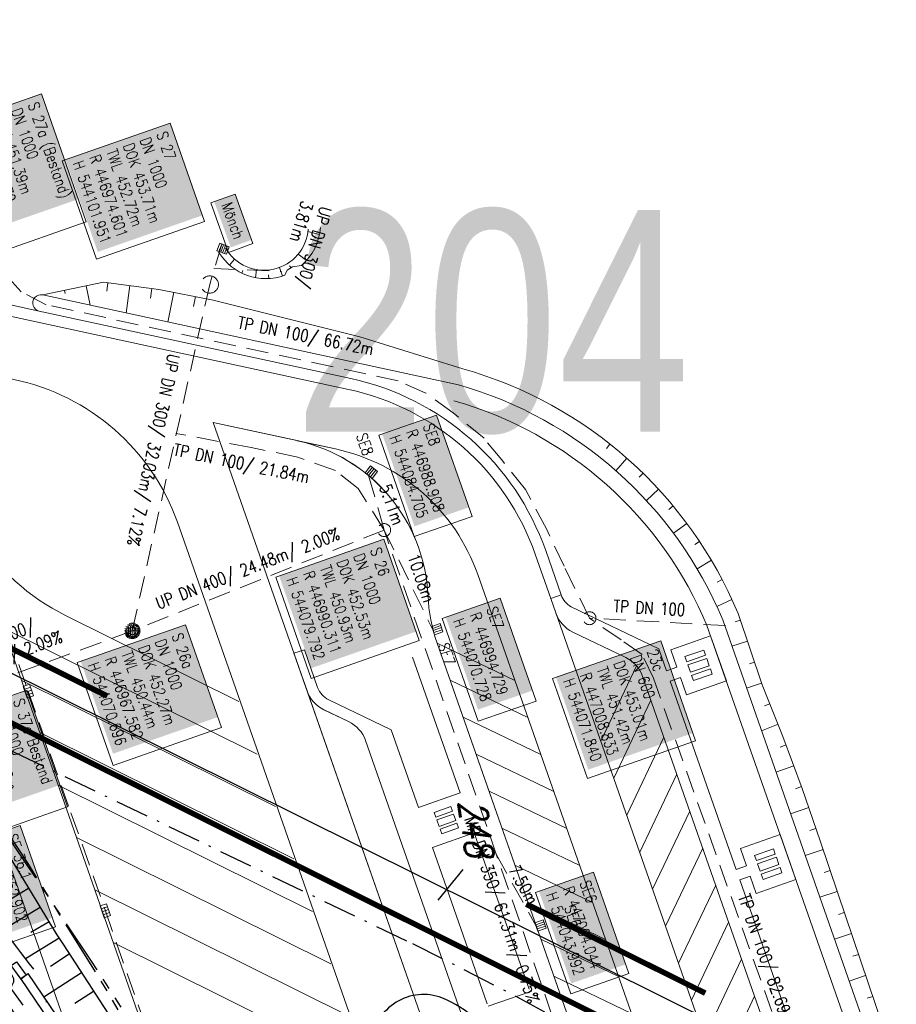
# Model space of a CAD drawing. Extents: x 446577 to 447216, y 443659 to 444842.
# Tile 123 of 177: x 446934 to 447013, y 444134 to 444222. Entities that reach past the tile are written whole.
import ezdxf

# ---------------------------------------------------------------- set-up
doc = ezdxf.new("R2010")
doc.units = 0
doc.header["$LTSCALE"] = 2
doc.header["$MEASUREMENT"] = 0
for name, pattern in [('AUSGEZOGEN', [0]), ('BAB-FM2', [2.6, 1.5, -0.5, 0.1, -0.5]), ('GEMEINDE', [3.5, 2, -0.5, 0.5, -0.5]), ('GESTRICH-X2', [1.5, 1, -0.5]), ('PHANTOMX2', [5, 2.5, -0.5, 0.5, -0.5, 0.5, -0.5])]:
    doc.linetypes.add(name, pattern=pattern)
doc.layers.get('0').update_dxf_attribs({"linetype": 'AUSGEZOGEN'})
for name, color, linetype in [('204-FLSTNR', 8, 'AUSGEZOGEN'), ('204-GEMEINGRZ', 7, 'GEMEINDE'), ('204-GRENZL', 8, 'AUSGEZOGEN'), ('204-GRENZL-BAB', 7, 'AUSGEZOGEN'), ('BAB_FM', 5, 'BAB-FM2'), ('Beschriftung', 7, 'CONTINUOUS'), ('BOESCHG', 250, 'AUSGEZOGEN'), ('FBRTOP', 250, 'AUSGEZOGEN'), ('GLOBAL', 7, 'CONTINUOUS'), ('Hintergrund', 7, 'CONTINUOUS'), ('Hintergrundplan', 7, 'CONTINUOUS'), ('KANAL', 7, 'GESTRICH-X2'), ('Lichtwellenleiter COLT', 46, 'PHANTOMX2'), ('Lichtwellenleiter GLH', 46, 'PHANTOMX2'), ('MULDE', 250, 'AUSGEZOGEN'), ('PFEILTOP', 200, 'AUSGEZOGEN'), ('Planeinteilung', 250, 'CONTINUOUS'), ('Rinne', 200, 'CONTINUOUS'), ('SCHSYMBOL', 200, 'AUSGEZOGEN'), ('STRASSE', 250, 'AUSGEZOGEN')]:
    doc.layers.add(name, color=color, linetype=linetype)
doc.styles.add('5', font='txt_____.ttf', dxfattribs={"width": 0.8, "height": 1})
doc.styles.add('6', font='txt_____.ttf', dxfattribs={"width": 0.8, "height": 1})
doc.styles.add('8', font='txt_____.ttf', dxfattribs={"width": 0.8, "height": 1})
doc.styles.add('ROMANS', font='romans.shx', dxfattribs={"width": 0.8})
doc.styles.add('UNIR-H', font='unir_h.shx', dxfattribs={"width": 0.8})

# ---------------------------------------------------------------- blocks, each defined once
blk = doc.blocks.new('GST')
at = {"color": 0}
blk.add_circle((0, 0), 0.75, dxfattribs=at)
blk.add_point((0, 0), dxfattribs=at)
blk = doc.blocks.new('13')
blk.add_lwpolyline([(0.755, 1.218), (-0.748, 1.218), (-0.748, 1.801), (0.755, 1.801)], close=True)
at = {"rotation": 180}
blk.add_blockref('GST', (0, 0), dxfattribs=at)
blk = doc.blocks.new('SK-quadrat Rand')
at = {"color": 18, "lineweight": 9, "true_color": 0x000000}
for p, q in [((-0.4, 0.8), (-0.4, 0)), ((-0.4, 0.8), (0.4, 0.8)), ((-0.4, 0), (0.4, 0)), ((-0.2, 0.8), (-0.2, 0)), ((0, 0.8), (0, 0)), ((0.2, 0.8), (0.2, 0)), ((0.4, 0.8), (0.4, 0))]:
    blk.add_line(p, q, dxfattribs=at)
blk = doc.blocks.new('SK-rechteck Mitt')
at = {"color": 18, "lineweight": 9, "true_color": 0x000000}
for p, q in [((-0.375, 0.2), (-0.375, -0.2)), ((-0.375, 0.2), (0.375, 0.2)), ((-0.1875, 0.2), (-0.1875, -0.2)), ((0, 0.2), (0, -0.2)), ((0.1875, 0.2), (0.1875, -0.2)), ((0.375, 0.2), (0.375, -0.2)), ((-0.375, -0.2), (0.375, -0.2))]:
    blk.add_line(p, q, dxfattribs=at)
blk = doc.blocks.new('Muldenschacht')
at = {"color": 18, "lineweight": 9, "true_color": 0x000000}
for p, q in [((-0.599087, 0.002979), (-0.699187, 0.002979)), ((-0.569691, 0.188574), (-0.664892, 0.219507)), ((-0.492399, 0.083917), (-0.591181, 0.100105)), ((-0.484382, 0.356002), (-0.565365, 0.41484)), ((-0.444073, 0.230912), (-0.53319, 0.276499)), ((0.502013, 0.002979), (-0.498987, 0.002979)), ((0.474843, 0.165641), (-0.471817, 0.165641)), ((-0.350626, 0.358645), (-0.421053, 0.429778)), ((-0.351511, 0.488874), (-0.410348, 0.569857)), ((0.38186, 0.328304), (-0.378834, 0.328304)), ((-0.228204, 0.447647), (-0.274147, 0.536581)), ((-0.215015, 0.669384), (-0.184082, 0.574183)), ((-0.096655, 0.595502), (-0.080293, 0.496748)), ((0.001562, 0.503479), (0.001464, -0.497521)), ((0.001513, 0.703679), (0.001513, 0.603579)), ((0.093794, 0.596447), (0.078414, 0.497536)), ((0.218041, 0.669384), (0.187109, 0.574183)), ((0.271415, 0.539517), (0.226431, 0.450094)), ((0.413374, 0.569857), (0.354537, 0.488874)), ((0.425748, 0.42812), (0.355042, 0.357263)), ((0.447803, 0.22953), (0.537061, 0.27484)), ((0.568391, 0.41484), (0.487409, 0.356002)), ((0.4959, 0.080963), (0.594778, 0.096559)), ((0.572718, 0.188574), (0.667918, 0.219507)), ((0.602083, 0.008988), (0.702178, 0.00999)), ((-0.569691, -0.182617), (-0.664892, -0.21355)), ((-0.493148, -0.073251), (-0.59208, -0.088497)), ((-0.484382, -0.350045), (-0.565365, -0.408882)), ((-0.445326, -0.222488), (-0.534694, -0.267581)), ((0.474843, -0.159684), (-0.471817, -0.159684)), ((-0.352742, -0.35058), (-0.423593, -0.421292)), ((-0.351511, -0.482917), (-0.410348, -0.5639)), ((0.38186, -0.322346), (-0.378834, -0.322346)), ((-0.228006, -0.441793), (-0.273909, -0.530747)), ((-0.184082, -0.568226), (-0.215015, -0.663427)), ((-0.079489, -0.490923), (-0.095689, -0.589704)), ((0.001513, -0.597621), (0.001513, -0.697721)), ((0.079714, -0.491374), (0.095355, -0.590245)), ((0.187109, -0.568226), (0.218041, -0.663427)), ((0.271696, -0.533418), (0.226665, -0.444019)), ((0.354537, -0.482917), (0.413374, -0.5639)), ((0.426841, -0.421069), (0.355953, -0.350395)), ((0.446654, -0.225822), (0.535682, -0.271583)), ((0.487409, -0.350045), (0.568391, -0.408882)), ((0.496174, -0.073247), (0.595107, -0.088493)), ((0.572718, -0.182617), (0.667918, -0.21355))]:
    blk.add_line(p, q, dxfattribs=at)
for radius in [0.7007, 0.6006, 0.5005]:
    blk.add_circle((0.001513, 0.002979), radius, dxfattribs=at)
blk = doc.blocks.new('Schacht')
at = {"color": 18, "lineweight": 9, "true_color": 0x000000}
blk.add_circle((0, 0), 0.779, dxfattribs=at)

msp = doc.modelspace()

# ---------------------------------------------------------------- hatches: boundary and pattern name
at = {"layer": 'PFEILTOP'}
h = msp.add_hatch(dxfattribs=at)
h.set_pattern_fill('_USER', color=256, scale=1.5, angle=45, style=0, pattern_type=0)
h.set_pattern_definition([(349.3128, (446945.9216, 444119.7831), (0.27817, 1.47398), [])])
edge = h.paths.add_edge_path()
edge.add_line((446974.954, 444074.888), (446967.503, 444088.366))
edge.add_line((446967.503, 444088.366), (446949.792, 444114.06))
edge.add_line((446949.792, 444114.06), (446934.743, 444136.312))
edge.add_line((446934.085, 444135.858), (446934.739, 444136.318))
edge.add_line((446974.27, 444074.472), (446966.821, 444087.944))
edge.add_line((446966.821, 444087.944), (446949.132, 444113.608))
edge.add_line((446949.132, 444113.608), (446934.081, 444135.864))

# ---------------------------------------------------------------- linework, layer by layer
at = {"layer": '204-FLSTNR'}
msp.add_line((446973.95, 444145.703), (446971.707, 444142.923), dxfattribs=at)
at = {"layer": '204-GEMEINGRZ', "const_width": 0.5, "flags": 128}
for points in [[(446924.87, 444169.791), (446941.872, 444161.345)], [(446979.672, 444142.568), (446995.821, 444134.546)]]:
    msp.add_lwpolyline(points, dxfattribs=at)
at = {"layer": '204-GRENZL'}
msp.add_line((446921.912, 444169.027), (447029.598, 444115.534), dxfattribs=at)
at = {"layer": '204-GRENZL-BAB', "const_width": 0.5, "flags": 128}
msp.add_lwpolyline([(447036.502, 444107.404), (446923.161, 444163.935)], dxfattribs=at)
at = {"layer": 'BAB_FM', "flags": 128}
for points in [[(446909.535, 444231.64), (446915.435, 444196.08), (446919.997, 444168.591), (446923.211, 444163.397), (446926.092, 444162.517), (446927.384, 444159.221), (446969.405, 444139.01)], [(446969.405, 444139.01), (446977.841, 444134.744), (447036.295, 444102.931), (447044.462, 444046.028), (447053.836, 443986.231), (447056.424, 443970.785), (447059.482, 443954.201)]]:
    msp.add_lwpolyline(points, dxfattribs=at)
at = {"layer": 'Beschriftung', "color": 18, "lineweight": 9, "true_color": 0x000000}
for points in [[(446935.953, 444215.669), (446939.983, 444204.132), (446931.738, 444201.252), (446927.708, 444212.789), (446935.953, 444215.669)], [(446947.551, 444213.039), (446950.654, 444204.157), (446940.899, 444200.749), (446937.796, 444209.632), (446947.551, 444213.039)], [(446953.404, 444206.638), (446955.016, 444202.169), (446952.821, 444201.378), (446951.209, 444205.846), (446953.404, 444206.638)], [(446971.586, 444186.701), (446974.78, 444177.558), (446969.556, 444175.734), (446966.363, 444184.876), (446971.586, 444186.701)], [(446966.826, 444175.491), (446970.019, 444166.348), (446960.264, 444162.941), (446957.07, 444172.083), (446966.826, 444175.491)], [(446977.322, 444170.165), (446980.56, 444160.897), (446975.336, 444159.072), (446972.099, 444168.34), (446977.322, 444170.165)], [(446948.924, 444167.77), (446952.165, 444158.504), (446942.411, 444155.093), (446939.17, 444164.36), (446948.924, 444167.77)], [(446991.797, 444166.333), (446994.947, 444157.316), (446985.192, 444153.909), (446982.042, 444162.926), (446991.797, 444166.333)], [(446934.616, 444161.872), (446938.295, 444151.342), (446928.539, 444147.935), (446924.861, 444158.464), (446934.616, 444161.872)], [(446934.012, 444149.678), (446937.205, 444140.535), (446931.982, 444138.711), (446928.788, 444147.853), (446934.012, 444149.678)], [(446985.728, 444145.462), (446988.921, 444136.319), (446983.697, 444134.495), (446980.504, 444143.637), (446985.728, 444145.462)]]:
    msp.add_lwpolyline(points, close=True, dxfattribs=at)
at = {"layer": 'BOESCHG'}
for p, q in [((446933.033, 444142.97), (446934.772, 444144.025)), ((446932.487, 444140.3), (446935.809, 444142.315)), ((446936.627, 444140.966), (446934.966, 444140.018)), ((446937.529, 444139.506), (446934.493, 444137.631)), ((446936.742, 444136.986), (446938.447, 444138.093)), ((446936.157, 444134.222), (446939.536, 444136.415)), ((446938.951, 444133.651), (446940.625, 444134.738))]:
    msp.add_line(p, q, dxfattribs=at)
for points in [[(446921.257, 444168.483), (446922.616, 444165.602), (446927.606, 444156.188), (446930.12, 444151.692), (446937.274, 444139.898), (446937.913, 444138.914)], [(446937.913, 444138.914), (446952.548, 444116.365), (446962.813, 444101.891), (446970.871, 444090.331), (446975.732, 444081.228), (446981.244, 444070.634)]]:
    msp.add_lwpolyline(points, dxfattribs=at)
at = {"layer": 'BOESCHG', "flags": 128}
msp.add_lwpolyline([(446992.725, 444087.159), (446988.749, 444094.563), (446985.446, 444100.716, -0.214128), (446985.141, 444105.008, 0.177774), (446985.137, 444110.121, 0.041739), (446983.026, 444114.65, -0.032567), (446980.216, 444120.401, -0.026923), (446978.632, 444124.944, 0.0286), (446977.126, 444129.216, 0.101905), (446975.11, 444132.167, 0.10062), (446972.059, 444134.114, 0.23542), (446967.941, 444133.722, 0.221644), (446965.558, 444130.061, 0.032997), (446965.37, 444127.556, 0.074914), (446965.526, 444126.456, 0.015713), (446966.627, 444123.152, 0.00969), (446968.681, 444117.892, 0.008089), (446972.097, 444109.988, 0.01274), (446974.474, 444105.063, 0.035489), (446975.605, 444103.202, 0.00839), (446981.055, 444095.786, 0.053318), (446984.73, 444091.896, 0.033759), (446991.499, 444086.859)], format="xyb", dxfattribs=at)
at = {"layer": 'FBRTOP', "color": 0, "const_width": 0.5}
for points in [[(446961.494, 443888.601, 0.000002), (446973.881, 443853.206, 0.000002), (446986.269, 443817.81, 0.000004), (446998.657, 443782.416, -0.000006), (447011.045, 443747.021, -0.000001), (447016.033, 443732.768, 0.000003)], [(446987.922, 443897.849, 0.000002), (447000.31, 443862.454, 0.000002), (447012.697, 443827.06, 0.000004), (447025.085, 443791.665, -0.000006), (447037.473, 443756.271, 0), (447039.084, 443751.668, 0.000003)], [(446839.935, 444441.166, -0.000011), (446846.01, 444397.876, 0.000067)], [(446954.889, 443992.234, 0.000003), (446959.018, 443980.437, -0.000018)], [(446928.459, 443982.988, 0.000003), (446932.589, 443971.189, -0.000018)]]:
    msp.add_lwpolyline(points, format="xyb", dxfattribs=at)
at = {"layer": 'FBRTOP', "color": 0}
msp.add_lwpolyline([(446906.283, 444163.064, 0.003557), (446913.219, 444136.335, 0.004717), (446918.783, 444116.265, 0.000024), (446923.206, 444100.879, 0.003676), (446923.236, 444100.778, 0.000171), (446925.25, 444094.15, 0.000048), (446932.443, 444070.518, 0.000065), (446938.908, 444049.294, 0.003486), (446939.03, 444048.902, 0.003745), (446939.222, 444048.317, 0.000068), (446950.069, 444016.112, 0.000011), (446956.461, 443997.144, 0.001698), (446956.504, 443997.019, 0.000349), (446956.714, 443996.41, 0.000013), (446962.54, 443979.58, 0.000005), (446967.365, 443965.643, 0.00002), (446968.622, 443962.013, 0.001124), (446976.568, 443939.234, -0.000442), (446996.834, 443881.391), (447012.742, 443835.838, 0.000388), (447024.088, 443803.43, 0.00025), (447041.743, 443753.205)], format="xyb", dxfattribs=at)
at = {"layer": 'Hintergrund', "color": 254, "lineweight": 18, "true_color": 0xcccccc}
for p, q in [((446961.02, 444202.981), (446959.977, 444203.257)), ((446960.641, 444201.837), (446960.359, 444201.971)), ((446959.832, 444200.627), (446959.084, 444201.204)), ((446952.907, 444200.23), (446953.35, 444200.767)), ((446958.454, 444199.992), (446958.312, 444200.169)), ((446959.388, 444200.196), (446958.582, 444200.069)), ((446954.027, 444199.491), (446954.102, 444199.753)), ((446955.255, 444199.089), (446955.336, 444199.816)), ((446956.452, 444199.012), (446956.423, 444199.334)), ((446957.687, 444199.243), (446957.414, 444200.015)), ((446958.089, 444199.771), (446957.885, 444199.312)), ((446958.582, 444200.069), (446958.089, 444199.771)), ((446939.967, 444198.356), (446940.337, 444196.605)), ((446941.929, 444198.641), (446941.828, 444197.869)), ((446943.912, 444198.381), (446943.588, 444195.902)), ((446936.054, 444197.53), (446936.054, 444197.53)), ((446938.011, 444197.943), (446938.072, 444197.651)), ((446945.895, 444198.121), (446945.78, 444197.24)), ((446947.864, 444197.774), (446947.335, 444195.093)), ((446949.826, 444197.386), (446949.647, 444196.481)), ((446960.058, 444069.102), (446915.837, 444195.33)), ((446987.216, 444184.084), (446986.906, 444183.692)), ((446988.751, 444182.802), (446987.76, 444181.676)), ((446990.216, 444181.441), (446989.867, 444181.084)), ((446966.192, 444071.251), (446928.126, 444179.913)), ((446991.609, 444180.005), (446990.505, 444178.99)), ((446992.924, 444178.499), (446992.539, 444178.18)), ((446994.158, 444176.926), (446992.954, 444176.031)), ((446995.308, 444175.29), (446994.892, 444175.013)), ((446996.371, 444173.596), (446995.08, 444172.832)), ((446997.344, 444171.849), (446996.901, 444171.617)), ((447012.395, 444083.043), (446981.879, 444170.146)), ((446998.224, 444170.053), (446996.86, 444169.428)), ((446938.107, 444168.616), (446953.743, 444160.847)), ((446998.974, 444168.201), (446998.503, 444168.041)), ((446932.465, 444167.511), (446955.401, 444156.114)), ((447020.601, 444097.377), (446995.974, 444167.719)), ((446971.637, 444166.112), (446978.646, 444162.74)), ((446999.615, 444166.306), (446998.222, 444165.835)), ((446958.711, 444165.202), (447020.067, 443990.071)), ((446969.423, 444164.87), (446973.719, 444152.609)), ((446989.629, 444164.059), (446986.388, 444157.269)), ((447000.255, 444164.411), (446999.798, 444164.257)), ((446934.122, 444162.779), (446957.059, 444151.382)), ((446972.804, 444162.776), (446979.813, 444159.404)), ((446992.65, 444162.689), (446998.597, 444145.699)), ((447000.896, 444162.517), (446999.543, 444162.059)), ((446983.18, 444077.202), (446953.863, 444160.888)), ((446990.918, 444160.973), (446987.567, 444153.954)), ((447001.636, 444160.659), (447001.168, 444160.47)), ((446973.973, 444159.439), (446980.983, 444156.067)), ((447002.386, 444158.805), (447000.893, 444158.201)), ((446935.777, 444158.049), (446958.717, 444146.65)), ((446992.086, 444157.635), (446988.735, 444150.616)), ((447003.112, 444156.942), (447002.587, 444156.748)), ((446975.138, 444156.113), (446982.148, 444152.741)), ((447003.803, 444155.065), (447002.198, 444154.474)), ((446993.255, 444154.297), (446989.904, 444147.278)), ((446937.431, 444153.319), (446960.375, 444141.918)), ((447004.494, 444153.188), (447003.949, 444152.987)), ((446976.311, 444152.766), (446983.321, 444149.394)), ((447005.148, 444151.298), (447003.506, 444150.734)), ((446994.424, 444150.96), (446991.073, 444143.94)), ((446939.085, 444148.589), (446962.033, 444137.186)), ((446974.982, 444149.006), (446979.921, 444134.905)), ((446977.48, 444149.429), (446984.49, 444146.057)), ((447005.798, 444149.406), (447005.254, 444149.22)), ((446976.146, 444133.583), (446971.206, 444147.683)), ((446995.592, 444147.621), (446992.241, 444140.602)), ((447006.442, 444147.513), (447004.823, 444146.97)), ((446978.649, 444146.093), (446985.659, 444142.721)), ((447007.079, 444145.617), (447006.547, 444145.439)), ((446996.761, 444144.284), (446993.41, 444137.264)), ((447004.875, 444127.767), (446998.927, 444144.756)), ((446940.739, 444143.859), (446963.691, 444132.454)), ((447007.715, 444143.721), (447006.145, 444143.194)), ((446979.818, 444142.756), (446986.828, 444139.384)), ((447008.358, 444141.827), (447007.841, 444141.651)), ((446997.929, 444140.946), (446994.579, 444133.926)), ((447009.001, 444139.933), (447007.468, 444139.412)), ((446942.393, 444139.128), (446965.348, 444127.722)), ((446980.988, 444139.419), (446987.997, 444136.047)), ((447009.645, 444138.04), (447009.139, 444137.868)), ((446999.098, 444137.608), (446995.747, 444130.588)), ((446982.157, 444136.083), (446989.166, 444132.71)), ((447010.288, 444136.146), (447008.789, 444135.637)), ((447000.266, 444134.27), (446996.916, 444127.25)), ((447010.932, 444134.252), (447010.438, 444134.085))]:
    msp.add_line(p, q, dxfattribs=at)
for points in [[(446918.59, 444208.646, 0.260177), (446932.041, 444196.891), (446935.737, 444196.064)], [(446981.879, 444170.146), (446980.481, 444174.137, 0.260942), (446963.632, 444189.013), (446930.451, 444196.183, -0.263706), (446917.204, 444208.001)], [(446952.534, 444201.768, 0.739646), (446959.999, 444203.474)], [(446959.388, 444200.196, 0.201316), (446961.105, 444203.619)], [(446951.923, 444201.407, 0.360775), (446957.885, 444199.312)], [(446936.054, 444197.53), (446941.549, 444198.69), (446946.524, 444198.038), (446951.43, 444197.069), (446964.658, 444193.76), (446973.959, 444190.873, -0.229036), (446998.775, 444168.79), (447000.951, 444162.353), (447002.828, 444157.713), (447004.556, 444153.02), (447006.181, 444148.292), (447007.772, 444143.551), (447012.598, 444129.348)], [(446936.054, 444197.53, 1), (446935.737, 444196.064)], [(447034.376, 443995.258), (447036.79, 444005.342, 0.142317), (447035.926, 444023.437), (447015.056, 444083.015), (447022.086, 444097.635), (446997.39, 444168.215, 0.229036), (446973.549, 444189.43), (446936.054, 444197.53)], [(446982.822, 444170.48), (446981.425, 444174.467, 0.260872), (446963.844, 444189.992), (446935.737, 444196.064)], [(446923.496, 444193.138, 0.081099), (446931.555, 444190.317), (446933.443, 444189.909, -0.261684), (446948.211, 444177.03), (446953.866, 444160.889)], [(446996.004, 444167.64, 0.229036), (446973.139, 444187.987)], [(446987.592, 444120.572), (446971.637, 444166.112, -0.073165), (446970.808, 444170.4, 0.340625), (446958.991, 444184.388), (446951.415, 444186.026)], [(446995.423, 444114.854), (446975.29, 444172.318, 0.260942), (446962.471, 444183.637), (446959.001, 444184.387)], [(447028.472, 444004.956, 0.25604), (447024.676, 444018.865, -0.108089), (447021.312, 444024.322), (447011.202, 444053.18, -0.198913), (447011.33, 444055.472), (447013.625, 444060.242, 0.198913), (447013.753, 444062.534), (447012.926, 444064.894, 0.198904), (447011.396, 444066.605), (447006.626, 444068.9, -0.198904), (447005.095, 444070.611), (447003.814, 444074.268, -0.198904), (447003.942, 444076.56), (447006.237, 444081.33, 0.198823), (447006.365, 444083.622), (446995.423, 444114.854, 0.198905), (446993.892, 444116.566), (446989.122, 444118.861, -0.198904), (446987.592, 444120.572), (446974.944, 444156.674), (446971.637, 444166.112, -0.073165), (446970.808, 444170.4, 0.340428), (446959.001, 444184.387)], [(446930.059, 444175.906, 0.138326), (446938.107, 444168.616)], [(446981.879, 444170.146), (446982.822, 444170.48, 0.178875), (446983.727, 444169.4), (446991.632, 444165.597), (446992.319, 444163.633)], [(447012.516, 444082.697, -0.198904), (447012.644, 444084.99), (447014.939, 444089.76, 0.198904), (447015.067, 444092.052), (446990.171, 444163.112, 0.198904), (446988.641, 444164.823), (446983.871, 444167.119, -0.198904), (446982.34, 444168.83)], [(447012.517, 444082.697, -0.19879), (447012.644, 444084.99), (447014.939, 444089.76, 0.198903), (447015.067, 444092.052), (446990.171, 444163.112, 0.198934), (446988.641, 444164.823), (446983.871, 444167.119, -0.198904), (446982.34, 444168.83)], [(446969.943, 444151.287), (446967.485, 444158.303), (446961.859, 444161.01, -0.194559), (446960.85, 444162.12), (446959.655, 444165.532), (446958.711, 444165.202)], [(446958.711, 444165.202), (446959.895, 444161.82, 0.198904), (446961.425, 444160.109), (446963.647, 444159.04, -0.198904), (446965.177, 444157.329), (447021.391, 443996.876, -0.198904), (447021.263, 443994.584), (447020.195, 443992.363, 0.202571), (447020.067, 443990.071)], [(447020.067, 443990.071, -0.198968), (447020.195, 443992.363), (447021.264, 443994.583, 0.199028), (447021.391, 443996.876), (446965.177, 444157.329, 0.198904), (446963.647, 444159.04), (446961.426, 444160.108, -0.198896), (446959.895, 444161.82)]]:
    msp.add_lwpolyline(points, format="xyb", dxfattribs=at)
at = {"layer": 'Hintergrundplan', "color": 254, "lineweight": 18, "true_color": 0xcccccc}
for p, q in [((446961.02, 444202.981), (446959.977, 444203.257)), ((446960.641, 444201.837), (446960.359, 444201.971)), ((446959.832, 444200.627), (446959.084, 444201.204)), ((446952.907, 444200.23), (446953.35, 444200.767)), ((446958.454, 444199.992), (446958.312, 444200.169)), ((446959.388, 444200.196), (446958.582, 444200.069)), ((446954.027, 444199.491), (446954.102, 444199.753)), ((446955.255, 444199.089), (446955.336, 444199.816)), ((446956.452, 444199.012), (446956.423, 444199.334)), ((446957.687, 444199.243), (446957.414, 444200.015)), ((446958.089, 444199.771), (446957.885, 444199.312)), ((446958.582, 444200.069), (446958.089, 444199.771)), ((446939.967, 444198.356), (446940.337, 444196.605)), ((446941.929, 444198.641), (446941.828, 444197.869)), ((446943.912, 444198.381), (446943.588, 444195.902)), ((446936.054, 444197.53), (446936.054, 444197.53)), ((446938.011, 444197.943), (446938.072, 444197.651)), ((446945.895, 444198.121), (446945.78, 444197.24)), ((446947.864, 444197.774), (446947.335, 444195.093)), ((446949.826, 444197.386), (446949.647, 444196.481)), ((447001.203, 443951.652), (446915.837, 444195.33)), ((446951.416, 444186.026), (447020.067, 443990.071)), ((446987.216, 444184.084), (446986.906, 444183.692)), ((446988.751, 444182.802), (446987.76, 444181.676)), ((446990.216, 444181.441), (446989.867, 444181.084)), ((446966.192, 444071.251), (446928.126, 444179.913)), ((446991.609, 444180.005), (446990.505, 444178.99)), ((446992.924, 444178.499), (446992.539, 444178.18)), ((446994.158, 444176.926), (446992.954, 444176.031)), ((446995.308, 444175.29), (446994.892, 444175.013)), ((446996.371, 444173.596), (446995.08, 444172.832)), ((446997.344, 444171.849), (446996.901, 444171.617)), ((447012.395, 444083.043), (446981.879, 444170.146)), ((446998.224, 444170.053), (446996.86, 444169.428)), ((446938.107, 444168.616), (446953.743, 444160.847)), ((446998.974, 444168.201), (446998.503, 444168.041)), ((446932.465, 444167.511), (446955.401, 444156.114)), ((447020.601, 444097.377), (446995.974, 444167.719)), ((446971.637, 444166.112), (446978.646, 444162.74)), ((446999.615, 444166.306), (446998.222, 444165.835)), ((446969.423, 444164.87), (446973.719, 444152.609)), ((446989.629, 444164.059), (446986.388, 444157.269)), ((447000.255, 444164.411), (446999.798, 444164.257)), ((446934.122, 444162.779), (446957.059, 444151.382)), ((446972.804, 444162.776), (446979.813, 444159.404)), ((446992.65, 444162.689), (446998.597, 444145.699)), ((447000.896, 444162.517), (446999.543, 444162.059)), ((446983.18, 444077.202), (446953.863, 444160.888)), ((446990.918, 444160.973), (446987.567, 444153.954)), ((447001.636, 444160.659), (447001.168, 444160.47)), ((446973.973, 444159.439), (446980.983, 444156.067)), ((447002.386, 444158.805), (447000.893, 444158.201)), ((446935.777, 444158.049), (446958.717, 444146.65)), ((446992.086, 444157.635), (446988.735, 444150.616)), ((447003.112, 444156.942), (447002.587, 444156.748)), ((446975.138, 444156.113), (446982.148, 444152.741)), ((447003.803, 444155.065), (447002.198, 444154.474)), ((446993.255, 444154.297), (446989.904, 444147.278)), ((446937.431, 444153.319), (446960.375, 444141.918)), ((447004.494, 444153.188), (447003.949, 444152.987)), ((446973.716, 444152.608), (446969.945, 444151.287)), ((446976.311, 444152.766), (446983.321, 444149.394)), ((447005.148, 444151.298), (447003.506, 444150.734)), ((446994.424, 444150.96), (446991.073, 444143.94)), ((446939.085, 444148.589), (446962.033, 444137.186)), ((446971.207, 444147.684), (446974.979, 444149.005)), ((446974.982, 444149.006), (446979.921, 444134.905)), ((446977.48, 444149.429), (446984.49, 444146.057)), ((447005.798, 444149.406), (447005.254, 444149.22)), ((446976.146, 444133.583), (446971.206, 444147.683)), ((446995.592, 444147.621), (446992.241, 444140.602)), ((447006.442, 444147.513), (447004.823, 444146.97)), ((446978.649, 444146.093), (446985.659, 444142.721)), ((447007.079, 444145.617), (447006.547, 444145.439)), ((446996.761, 444144.284), (446993.41, 444137.264)), ((447004.875, 444127.767), (446998.927, 444144.756)), ((446940.739, 444143.859), (446963.691, 444132.454)), ((447007.715, 444143.721), (447006.145, 444143.194)), ((446979.818, 444142.756), (446986.828, 444139.384)), ((447008.358, 444141.827), (447007.841, 444141.651)), ((446997.929, 444140.946), (446994.579, 444133.926)), ((447009.001, 444139.933), (447007.468, 444139.412)), ((446942.393, 444139.128), (446965.348, 444127.722)), ((446980.988, 444139.419), (446987.997, 444136.047)), ((447009.645, 444138.04), (447009.139, 444137.868)), ((446999.098, 444137.608), (446995.747, 444130.588)), ((446982.157, 444136.083), (446989.166, 444132.71)), ((447010.288, 444136.146), (447008.789, 444135.637)), ((446979.998, 444134.677), (446976.227, 444133.356)), ((447000.266, 444134.27), (446996.916, 444127.25)), ((447010.932, 444134.252), (447010.438, 444134.085))]:
    msp.add_line(p, q, dxfattribs=at)
for points in [[(446918.59, 444208.646, 0.260177), (446932.041, 444196.891), (446935.737, 444196.064)], [(446981.879, 444170.146), (446980.481, 444174.137, 0.260942), (446963.632, 444189.013), (446930.451, 444196.183, -0.263706), (446917.204, 444208.001)], [(446952.534, 444201.768, 0.739646), (446959.999, 444203.474)], [(446959.388, 444200.196, 0.201316), (446961.105, 444203.619)], [(446951.923, 444201.407, 0.360775), (446957.885, 444199.312)], [(446936.054, 444197.53), (446941.549, 444198.69), (446946.524, 444198.038), (446951.43, 444197.069), (446964.658, 444193.76), (446973.959, 444190.873, -0.229036), (446998.775, 444168.79), (447000.951, 444162.353), (447002.828, 444157.713), (447004.556, 444153.02), (447006.181, 444148.292), (447007.772, 444143.551), (447012.598, 444129.348)], [(446936.054, 444197.53, 1), (446935.737, 444196.064)], [(447034.376, 443995.258), (447036.79, 444005.342, 0.142317), (447035.926, 444023.437), (447015.056, 444083.015), (447022.086, 444097.635), (446997.39, 444168.215, 0.229036), (446973.549, 444189.43), (446936.054, 444197.53)], [(446982.822, 444170.48), (446981.425, 444174.467, 0.260872), (446963.844, 444189.992), (446935.737, 444196.064)], [(446923.496, 444193.138, 0.081099), (446931.555, 444190.317), (446933.443, 444189.909, -0.261684), (446948.211, 444177.03), (446953.866, 444160.889)], [(446996.004, 444167.64, 0.229036), (446973.139, 444187.987)], [(446995.423, 444114.854), (446975.29, 444172.318, 0.260942), (446962.471, 444183.637), (446951.416, 444186.026)], [(447028.472, 444004.956, 0.25604), (447024.676, 444018.865, -0.108089), (447021.312, 444024.322), (447011.202, 444053.18, -0.198913), (447011.33, 444055.472), (447013.625, 444060.242, 0.198913), (447013.753, 444062.534), (447012.926, 444064.894, 0.198904), (447011.396, 444066.605), (447006.626, 444068.9, -0.198904), (447005.095, 444070.611), (447003.814, 444074.268, -0.198904), (447003.942, 444076.56), (447006.237, 444081.33, 0.198823), (447006.365, 444083.622), (446995.423, 444114.854, 0.198905), (446993.892, 444116.566), (446989.122, 444118.861, -0.198904), (446987.592, 444120.572), (446974.944, 444156.674), (446971.637, 444166.112, -0.073165), (446970.808, 444170.4, 0.340428), (446959.001, 444184.387)], [(446930.059, 444175.906, 0.138326), (446938.107, 444168.616)], [(447012.516, 444082.697, -0.198904), (447012.644, 444084.99), (447014.939, 444089.76, 0.198904), (447015.067, 444092.052), (446990.171, 444163.112, 0.198904), (446988.641, 444164.823), (446983.871, 444167.119, -0.198904), (446982.34, 444168.83)], [(446969.943, 444151.287), (446967.485, 444158.303), (446961.859, 444161.01, -0.194559), (446960.85, 444162.12), (446959.655, 444165.532), (446958.711, 444165.202)], [(446958.711, 444165.202), (446959.895, 444161.82, 0.198904), (446961.425, 444160.109), (446963.647, 444159.04, -0.198904), (446965.177, 444157.329), (447021.391, 443996.876, -0.198904), (447021.263, 443994.584), (447020.195, 443992.363, 0.202571), (447020.067, 443990.071)]]:
    msp.add_lwpolyline(points, format="xyb", dxfattribs=at)
at = {"layer": 'Hintergrundplan', "color": 92, "lineweight": 9, "true_color": 0x00b400}
msp.add_lwpolyline([(446981.879, 444170.146), (446982.822, 444170.48, 0.178875), (446983.727, 444169.4), (446991.632, 444165.597), (446992.319, 444163.633)], format="xyb", dxfattribs=at)
at = {"layer": 'Hintergrundplan', "color": 254, "lineweight": 18, "true_color": 0xcccccc}
for points in [[(446992.318, 444163.632), (446993.262, 444163.963), (446992.717, 444165.52), (446996.304, 444166.775), (446997.724, 444162.717), (446994.138, 444161.461), (446993.593, 444163.019), (446992.649, 444162.688)], [(446992.318, 444163.632), (446993.262, 444163.963), (446992.717, 444165.52), (446996.304, 444166.775), (446997.724, 444162.717), (446994.138, 444161.461), (446993.593, 444163.019), (446992.649, 444162.688)], [(446998.597, 444145.699), (446999.541, 444146.03), (446998.995, 444147.587), (447002.582, 444148.843), (447004.003, 444144.784), (447000.416, 444143.529), (446999.871, 444145.086), (446998.927, 444144.756)], [(446998.597, 444145.699), (446999.541, 444146.03), (446998.995, 444147.587), (447002.582, 444148.843), (447004.003, 444144.784), (447000.416, 444143.529), (446999.871, 444145.086), (446998.927, 444144.756)]]:
    msp.add_lwpolyline(points, dxfattribs=at)
for points in [[(446995.855, 444165.029), (446995.69, 444165.501), (446993.991, 444164.906), (446994.157, 444164.435), (446995.855, 444165.029)], [(446995.855, 444165.029), (446995.69, 444165.501), (446993.991, 444164.906), (446994.157, 444164.435), (446995.855, 444165.029)], [(446994.256, 444164.151), (446995.955, 444164.746), (446996.186, 444164.085), (446994.487, 444163.491), (446994.256, 444164.151)], [(446994.256, 444164.151), (446995.955, 444164.746), (446996.186, 444164.085), (446994.487, 444163.491), (446994.256, 444164.151)], [(446996.285, 444163.802), (446996.45, 444163.33), (446994.751, 444162.736), (446994.586, 444163.208), (446996.285, 444163.802)], [(446996.285, 444163.802), (446996.45, 444163.33), (446994.751, 444162.736), (446994.586, 444163.208), (446996.285, 444163.802)], [(446971.517, 444150.427), (446971.37, 444150.846), (446972.879, 444151.374), (446973.025, 444150.955), (446971.517, 444150.427)], [(446973.319, 444150.117), (446971.81, 444149.589), (446971.605, 444150.175), (446973.113, 444150.704), (446973.319, 444150.117)], [(446971.898, 444149.337), (446972.045, 444148.918), (446973.554, 444149.447), (446973.407, 444149.866), (446971.898, 444149.337)], [(447002.134, 444147.096), (447001.969, 444147.568), (447000.27, 444146.974), (447000.435, 444146.502), (447002.134, 444147.096)], [(447002.134, 444147.096), (447001.969, 444147.568), (447000.27, 444146.974), (447000.435, 444146.502), (447002.134, 444147.096)], [(447000.534, 444146.219), (447002.233, 444146.813), (447002.464, 444146.153), (447000.765, 444145.558), (447000.534, 444146.219)], [(447000.534, 444146.219), (447002.233, 444146.813), (447002.464, 444146.153), (447000.765, 444145.558), (447000.534, 444146.219)], [(447002.563, 444145.869), (447002.729, 444145.398), (447001.03, 444144.803), (447000.864, 444145.275), (447002.563, 444145.869)], [(447002.563, 444145.869), (447002.729, 444145.398), (447001.03, 444144.803), (447000.864, 444145.275), (447002.563, 444145.869)]]:
    msp.add_lwpolyline(points, close=True, dxfattribs=at)
at = {"layer": 'KANAL', "color": 92, "lineweight": 9, "true_color": 0x00b400}
for p, q in [((446952.205, 444202.128), (446951.121, 444198.473, 453.712)), ((446934.11, 444197.825), (446931.823, 444200.349, 451.394)), ((446951.121, 444198.473, 453.712), (446944.126, 444167.227, 452.27)), ((446936.367, 444196.645), (446934.11, 444197.825)), ((446968.123, 444189.776), (446936.367, 444196.645)), ((446970.614, 444188.677), (446968.123, 444189.776)), ((446973.076, 444186.911), (446970.614, 444188.677)), ((446975.862, 444184.6), (446973.076, 444186.911)), ((446977.464, 444182.663), (446975.862, 444184.6)), ((446979.588, 444179.988), (446977.464, 444182.663)), ((446965.452, 444181.236, 452.318), (446966.855, 444176.324)), ((446981.49, 444176.446), (446979.588, 444179.988)), ((446966.855, 444176.324), (446944.126, 444167.227, 452.27)), ((446986.896, 444118.377), (446966.855, 444176.324)), ((446966.855, 444176.324), (446971.273, 444167.259, 452.494)), ((446983.076, 444173.056), (446981.49, 444176.446)), ((446985.377, 444168.371, 453.01), (446983.076, 444173.056)), ((446997.647, 444167.707), (446985.377, 444168.371, 453.01)), ((446988.221, 444166.407), (446985.377, 444168.371, 453.01)), ((446944.126, 444167.227, 452.27), (446927.49, 444161.107, 451.69)), ((446990.127, 444165.103), (446988.221, 444166.407)), ((446991.143, 444162.96), (446990.127, 444165.103)), ((447013.886, 444098.978), (446991.143, 444162.96)), ((446976.963, 444147.097), (446980.589, 444140.523, 452.768))]:
    msp.add_line(p, q, dxfattribs=at)
at = {"layer": 'KANAL', "color": 18, "lineweight": 18, "true_color": 0x000000}
for p, q in [((446951.94, 444201.45), (446952.205, 444202.128)), ((446952.373, 444202.065), (446952.111, 444201.389)), ((446952.282, 444201.328), (446952.541, 444202.002)), ((446952.709, 444201.939), (446952.453, 444201.267)), ((446951.483, 444199.931), (446957.581, 444199.652))]:
    msp.add_line(p, q, dxfattribs=at)
at = {"layer": 'KANAL'}
msp.add_line((446933.094, 444135.094), (446954.844, 444104.344), dxfattribs=at)
at = {"layer": 'KANAL', "color": 92, "lineweight": 9, "true_color": 0x00b400}
msp.add_lwpolyline([(446966.855, 444176.324), (446964.506, 444180.072), (446962.45, 444181.693), (446959.054, 444182.901), (446954.862, 444183.771), (446948.071, 444185.043)], dxfattribs=at)
at = {"layer": 'KANAL', "color": 18, "lineweight": 18, "true_color": 0x000000}
msp.add_polyline3d([(446951.769, 444201.511, 453.776), (446952.624, 444201.205, 453.774), (446952.877, 444201.876, 453.774), (446952.037, 444202.191, 453.777), (446951.769, 444201.511, 453.776)], close=True, dxfattribs=at)
for points in [[(446952.877, 444201.876, 453.774), (446952.709, 444201.939, 0), (446952.541, 444202.002, 0), (446952.373, 444202.065, 0), (446952.205, 444202.128, 0), (446952.037, 444202.191, 453.777)], [(446951.769, 444201.511, 453.776), (446951.94, 444201.45, 0), (446952.111, 444201.389, 0), (446952.282, 444201.328, 0), (446952.453, 444201.267, 0), (446952.624, 444201.205, 453.774)]]:
    msp.add_polyline3d(points, dxfattribs=at)
at = {"layer": 'KANAL', "color": 92, "lineweight": 9, "true_color": 0x00b400}
msp.add_polyline3d([(446929.142, 444177.812, 451.703), (446931.918, 444169.857, 451.783), (446934.749, 444161.785, 451.874), (446938.602, 444150.802, 451.979), (446941.7, 444141.98, 452.073), (446945.808, 444130.237, 452.18), (446948.627, 444122.175, 452.268), (446952.723, 444110.462, 452.373), (446955.548, 444102.376, 452.456), (446959.384, 444091.421, 452.557), (446962.484, 444082.602, 452.654), (446965.569, 444073.788, 452.744), (446969.414, 444062.809, 452.856), (446972.223, 444054.814, 452.922), (446975.022, 444046.801, 453.019), (446979.151, 444035.045, 453.12), (446983.277, 444023.247, 453.242), (446986.918, 444012.867, 453.326), (446990.223, 444003.446, 453.406), (446993.279, 443994.709, 453.477), (446996.478, 443985.517, 453.567)], dxfattribs=at)
at = {"layer": 'KANAL', "color": 18, "lineweight": 18, "true_color": 0x000000}
msp.add_circle((446944.126, 444167.227), 0.346, dxfattribs=at)
at = {"layer": 'Lichtwellenleiter COLT', "flags": 128}
msp.add_lwpolyline([(446816.773, 444816.865), (446819.624, 444799.091), (446824.236, 444774.736), (446831.686, 444743.959), (446835.904, 444698.302), (446836.647, 444687.901), (446840.11, 444664.735), (446852.609, 444581.422), (446856.001, 444543.005), (446859.979, 444500.664), (446872.974, 444413.115), (446880.981, 444367.294), (446898.088, 444284.099), (446912.936, 444193.473), (446922.287, 444168.735), (446927.57, 444156.61), (446940.43, 444137.43), (446960.6, 444106.1), (446972.2, 444089.75), (446979.63, 444075.97), (446986.01, 444066.32), (446990.98, 444061.94), (447002.57, 444056.46), (447015.49, 444051.89), (447029.71, 444042.27), (447034.33, 444023.34), (447035.22, 444005.16), (447039.02, 443997.63), (447042.69, 443991.11), (447046.49, 443980.95), (447046.58, 443972.29), (447046.96, 443967.89), (447049.93, 443956.08), (447051.34, 443951.88), (447052.41, 443948.01), (447051.72, 443939.51), (447054.013, 443929.767)], dxfattribs=at)
at = {"layer": 'Lichtwellenleiter GLH', "flags": 128}
msp.add_lwpolyline([(446817.509, 444816.969), (446823.364, 444777.47), (446830.864, 444742.896), (446833.85, 444709.517), (446836.815, 444691.23), (446838.951, 444675.637), (446841.521, 444660.002), (446846.054, 444625.755), (446849.985, 444600.695), (446854.148, 444573.8), (446855.997, 444550.228), (446858.418, 444517.758), (446863.082, 444478.247), (446866.745, 444454.113), (446870.891, 444424.385), (446873.969, 444406.293), (446880.485, 444371.69), (446885.51, 444345.152), (446891.764, 444313.56), (446896.149, 444292.992), (446898.619, 444279.372), (446901.526, 444261.814), (446905.777, 444234.967), (446912.017, 444199.229), (446915.043, 444187.073), (446924.898, 444161.092), (446934.755, 444146.157), (446941.597, 444135.143), (446949.133, 444122.354), (446960.008, 444107.427), (446974.892, 444086.64), (446983.891, 444069.075), (446993.515, 444060.599), (447003.351, 444056.083), (447012.238, 444053.939), (447024.769, 444047.176), (447032.704, 444037.471), (447034.484, 444027.385), (447033.806, 444016.497), (447034.291, 444009.423), (447036.751, 444002.162), (447044.884, 443987.135), (447045.948, 443981.02), (447045.712, 443971.692), (447046.171, 443967.977), (447051.195, 443949.172), (447051.058, 443938.506), (447052.475, 443928.937)], dxfattribs=at)
at = {"layer": 'MULDE'}
msp.add_lwpolyline([(446882.464, 444295.439, 0.001596), (446888.309, 444262.995, 0.003343), (446891.251, 444247.539, 0.005959), (446892.42, 444241.964, 0.001692), (446896.854, 444222.323, 0.003933), (446900.306, 444207.794, 0.006524), (446902.566, 444199.096, 0.016842), (446904.13, 444194.056, 0.008633), (446907.711, 444184.302, 0.01345), (446911.566, 444175.081, 0.015177), (446915.439, 444167.129, 0.015136), (446917.094, 444164.197, 0.002868), (446926.539, 444148.789, 0.016526), (446929.206, 444144.794, 0.00796), (446935.206, 444136.696, 0.00796)], format="xyb", dxfattribs=at)
at = {"layer": 'MULDE', "flags": 128}
msp.add_lwpolyline([(446913.277, 444150.067, -0.000058), (446918.396, 444131.65, -0.000088), (446921.77, 444119.496, -0.000008), (446925.573, 444105.786, 0.00004), (446926.333, 444103.047, 0.006875), (446932.589, 444081.65, 0.004654), (446942.564, 444050.245, 0.001114), (446943.371, 444047.802, 0.000055), (446959.881, 443998.217, 0.001612), (446963.368, 443987.859, 0.000673), (446971.838, 443963.076, 0.000673)], format="xyb", dxfattribs=at)
at = {"layer": 'Rinne', "flags": 128}
msp.add_lwpolyline([(446934.085, 444135.858), (446934.739, 444136.318)], dxfattribs=at)
at = {"layer": 'Rinne'}
for points in [[(446974.954, 444074.888), (446967.503, 444088.366), (446949.792, 444114.06), (446934.743, 444136.312)], [(446974.27, 444074.472), (446966.821, 444087.944), (446949.132, 444113.608), (446934.081, 444135.864)]]:
    msp.add_lwpolyline(points, dxfattribs=at)
at = {"layer": 'STRASSE'}
for points in [[(447043.661, 443874.317, 0.00065), (447041.176, 443881.432, 0.001872), (447040.301, 443883.897, 0.056151), (447039.637, 443885.247, 0.027107), (447037.823, 443887.77, 0.023122), (447036.129, 443889.687, 0.039357), (447035, 443890.681, 0.016729), (447033.458, 443891.758, 0.021771), (447032.213, 443892.493, 0.00424), (447031.256, 443892.992, 0.001159), (447027.738, 443894.78, 0.012233), (447021.582, 443897.704, -0.012648), (447015.63, 443900.536, -0.04443), (447012.536, 443902.469, -0.040823), (447009.574, 443905.112, -0.048131), (447006.927, 443908.492, -0.056635), (447005.322, 443911.773, -0.000988), (447002.382, 443920.089, -0.000382), (446994.841, 443941.603, -0.000001), (446989.039, 443958.198, -0.000032)], [(447068.931, 443945.908, 0.000002), (447074.525, 443910.767, 0.000014)], [(447049.189, 444050.771, 0.000203), (447055.063, 444013.845, 0.000415), (447057.959, 443995.782, 0.000007), (447066.417, 443943.312, -0.000072), (447067.235, 443938.233, -0.000506), (447069.899, 443921.568, 0.000383), (447073.414, 443899.55, 0.002551), (447074.205, 443894.777, 0.000503), (447078.363, 443870.591, 0.006787)], [(446980.914, 443981.438, -0.00016), (446969.629, 444013.764, 0.000226), (446960.626, 444039.543, 0.000413), (446960.222, 444040.696, 0.000011), (446944.42, 444085.635, 0.000428), (446935.152, 444111.92, 0.001149), (446931.668, 444121.701, 0.026902), (446928.917, 444128.239, 0.023906), (446925.092, 444135.244, 0.002185), (446923.664, 444137.563, 0.002709), (446922.493, 444139.423, 0.006708), (446920.834, 444141.952, -0.00206), (446915.355, 444150.136, -0.01839), (446912.49, 444154.819, -0.010257), (446907.844, 444163.493)]]:
    msp.add_lwpolyline(points, format="xyb", dxfattribs=at)
at = {"layer": 'STRASSE', "flags": 128}
msp.add_lwpolyline([(446899.188, 444198.298, 0.01181), (446902.434, 444188.303, 0.023751), (446904.398, 444183.458, 0.002668), (446911.358, 444168.595, 0.014425), (446912.739, 444165.891, 0.00836), (446918.914, 444155.048, 0.011062), (446923.896, 444147.041, 0.002516), (446929.343, 444138.794, 0.004508), (446932.447, 444134.235, 0.004459), (446937.9, 444126.527, -0.002502), (446947.673, 444112.826, -0.004141), (446957.68, 444098.395, -0.005257), (446965.349, 444086.88, -0.023187), (446967.703, 444082.868, -0.006873), (446974.816, 444068.884, -0.027516), (446975.828, 444066.502, -0.010719), (446977.95, 444060.211)], format="xyb", dxfattribs=at)

# ---------------------------------------------------------------- block references
at = {"layer": 'KANAL'}
for name, p, rotation in [('Schacht', (446951.121, 444198.473), 270), ('SK-quadrat Rand', (446965.452, 444181.236), 321.7396488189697), ('Muldenschacht', (446944.126, 444167.227), 270), ('SK-quadrat Rand', (446971.273, 444167.259), 289.2688179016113), ('SK-quadrat Rand', (446980.588, 444140.523), 289.2688179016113)]:
    msp.add_blockref(name, p, dxfattribs=dict(at, rotation=rotation))
at = {"layer": 'KANAL', "xscale": 0.75, "yscale": 0.75}
for p in [(446966.855, 444176.324), (446985.377, 444168.371)]:
    msp.add_blockref('Schacht', p, dxfattribs=at)
at = {"layer": 'KANAL', "xscale": 1.5, "yscale": 1.5, "rotation": 289.2688179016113}
for p in [(446934.749, 444161.785), (446941.7, 444141.98)]:
    msp.add_blockref('SK-rechteck Mitt', p, dxfattribs=at)
at = {"layer": 'SCHSYMBOL', "rotation": 306.217376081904}
msp.add_blockref('13', (446932.672, 444135.701), dxfattribs=at)

# ---------------------------------------------------------------- texts
at = {"layer": '204-FLSTNR', "style": 'ROMANS', "oblique": 15, "width": 0.8}
msp.add_text('248', height=2.5, rotation=278.0671, dxfattribs=at).set_placement((446973.527, 444151.825))
at = {"layer": 'Beschriftung', "color": 18, "true_color": 0x000000, "char_height": 1, "attachment_point": 1, "line_spacing_factor": 0.959981, "style": '8', "bg_fill": 1, "box_fill_scale": 1.5, "bg_fill_color": 256, "bg_fill_true_color": 11599800, "bg_fill_transparency": 0}
for s, insert, rotation in [('S 27a (Bestand)^JDN 1000^JDOK 451.39m^JR 446955.279^JH 544103.818', (446935.646, 444215.032), 289.25515), ('S 27^JDN 1000^JDOK 453.71m^JTWL 452.72m^JR 446974.601^JH 544101.951', (446947.244, 444212.402), 289.25515), ('Mönch', (446953.103, 444205.998), 289.8405), ('SE8^JR 446988.908^JH 544084.705', (446971.279, 444186.064), 289.25515), ('S 26^JDN 1000^JDOK 452.53m^JTWL 450.93m^JR 446990.311^JH 544079.792', (446966.518, 444174.854), 289.25515), ('SE7^JR 446994.729^JH 544070.728', (446977.015, 444169.528), 289.25515), ('S 26a^JDN 1000^JDOK 452.27m^JTWL 450.44m^JR 446967.582^JH 544070.696', (446948.617, 444167.133), 289.2743), ('23c^JDN 600^JDOK 453.01m^JTWL 451.42m^JR 447008.833^JH 544071.840', (446991.49, 444165.696), 289.25515), ('S 37c Bestand^JDN 1000^JDOK 451.69m^JTWL 450.07m^JR 446950.946^JH 544064.575', (446934.309, 444161.235), 289.25515), ('SE 36.1^JR 446952.902^JH 544046.438', (446933.705, 444149.041), 289.25515), ('SE6^JR 447004.044^JH 544043.992', (446985.42, 444144.825), 289.25515)]:
    msp.add_mtext(s, dxfattribs=dict(at, insert=insert, rotation=rotation))
at = {"layer": 'Beschriftung', "color": 92, "true_color": 0x00b400, "char_height": 1.1, "attachment_point": 1, "line_spacing_factor": 0.959981, "style": '6'}
for s, insert, rotation in [('UP DN 300/^J3.81m', (446962.152, 444205.286), 253.48068), ('TP DN 100/ 66.72m', (446953.777, 444195.614), 348.66783), ('UP DN 300/ 32.03m/ 7.12%', (446948.424, 444192.053), 257.88599), ('TP DN 100/ 21.84m', (446947.989, 444184.148), 348.27147), ('UP DN 400/ 24.48m/ 2.00%', (446946.101, 444170.174), 21.22803), ('TP DN 100', (446987.561, 444170.02), 356.9004), ('UP DN 500/^J17.73m/ 2.09%', (446928.028, 444165.656), 20.19861), ('MP DN 350/ 61.31m/ 0.75%', (446975.097, 444150.614), 289.07802), ('TP DN 100/ 82.69m/ 0.94%', (446999.795, 444143.618), 289.27665)]:
    msp.add_mtext(s, dxfattribs=dict(at, insert=insert, rotation=rotation))
at = {"layer": 'GLOBAL', "color": 18, "true_color": 0x000000, "char_height": 1, "attachment_point": 1, "rotation": 289.07802, "line_spacing_factor": 0.959981, "style": '5'}
for s, insert in [('SE8', (446965.252, 444185.178)), ('SE7', (446972.652, 444166.249)), ('SE6^J ', (446984.024, 444142.597))]:
    msp.add_mtext(s, dxfattribs=dict(at, insert=insert))
at = {"layer": 'GLOBAL', "color": 92, "true_color": 0x00b400, "char_height": 1.1, "attachment_point": 1, "line_spacing_factor": 0.959981, "style": '6'}
for s, insert, rotation in [('5.11m', (446967.448, 444180.576), 289.07802), ('10.08m', (446969.973, 444174.302), 289.07802), ('7.50m', (446978.997, 444146.222), 298.87712)]:
    msp.add_mtext(s, dxfattribs=dict(at, insert=insert, rotation=rotation))
at = {"layer": 'Planeinteilung', "linetype": 'Continuous', "style": 'UNIR-H', "width": 0.8}
msp.add_text('204', height=20, dxfattribs=at).set_placement((446958.734, 444185.208))

doc.saveas('drawing.dxf')
